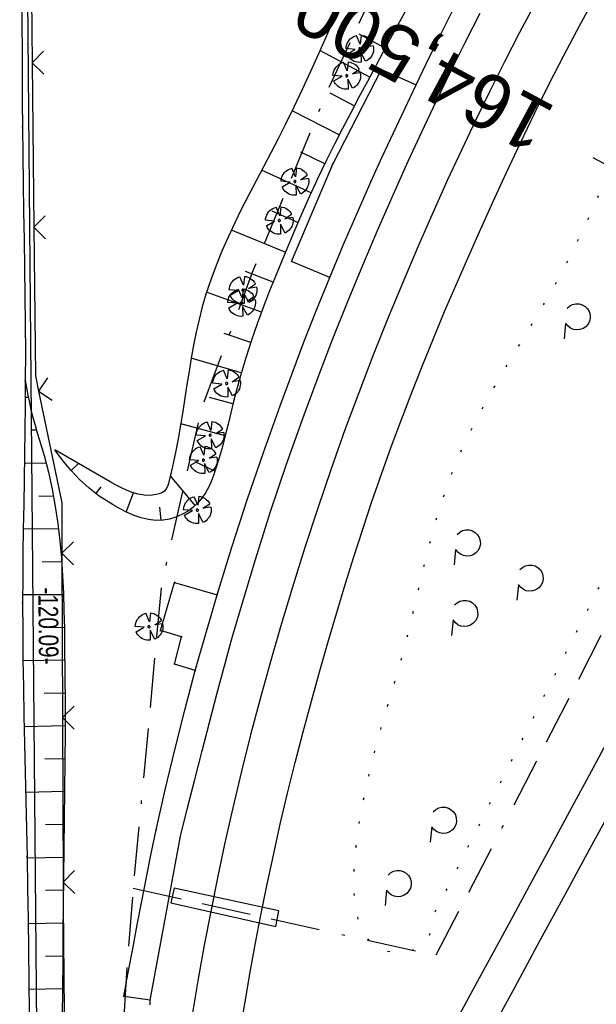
# Model space of a CAD drawing. Extents: x 510037 to 510706, y 460701 to 461658.
# Tile 15 of 34: x 510311 to 510364, y 461130 to 461220. Entities that reach past the tile are written whole.
import ezdxf
from ezdxf.enums import TextEntityAlignment as Align

# ---------------------------------------------------------------- set-up
doc = ezdxf.new("R2010")
doc.units = 0
doc.header["$LTSCALE"] = 10
doc.header["$MEASUREMENT"] = 0
for name, pattern in [('ACAD_ISO16W100', [73, 15, -6.5, 15, -6.5, 15, -7, 1, -7]), ('LT00', [0]), ('LT07', [0.22, 0.02, -0.2]), ('LT17', [0.15, 0.1, -0.05])]:
    doc.linetypes.add(name, pattern=pattern)
doc.layers.get('0').update_dxf_attribs({"linetype": 'LT00'})
for name, color, linetype in [('--EK_FBR', 1, 'LT00'), ('--EK_ST-93-1', 30, 'LT17'), ('--EL_DFK_AB_L', 21, 'LT00'), ('ABSTAND', 8, 'LT00'), ('BAB-KABEL', 220, 'ACAD_ISO16W100'), ('BAB-KABEL_TEXT', 221, 'Continuous'), ('DFK_AB_L', 21, 'LT00'), ('GEHOELZ_SYMB', 252, 'Continuous'), ('V108_AFBR_BAB', 250, 'LT00'), ('V108_BAUM', 250, 'LT00'), ('V108_BOESCH', 250, 'LT00'), ('V108_BOSCHUNG', 250, 'LT00'), ('V108_GEHOELZ', 250, 'LT07'), ('V108_GEHWEG', 250, 'LT00'), ('V108_GRABEN', 250, 'LT00'), ('V108_LD_MARK', 250, 'LT00'), ('V108_PARK_MS', 1, 'LT00'), ('V108_PK_GR', 1, 'LT00'), ('V108_ZAUN', 40, 'LT00')]:
    doc.layers.add(name, color=color, linetype=linetype)
doc.styles.add('Beschrift', font='ARIAL.TTF')
doc.styles.get("Standard").update_dxf_attribs({"font": 'ARIAL.TTF'})

# ---------------------------------------------------------------- blocks, each defined once
blk = doc.blocks.new('GEHOELZ_SYMB')
at = {"layer": 'GEHOELZ_SYMB'}
blk.add_line((0, 0), (1.4, 0), dxfattribs=at)
blk.add_lwpolyline([(-1.388, 0.017), (-1.612, 0.221), (-1.778, 0.474), (-1.876, 0.761), (-1.898, 1.063), (-1.844, 1.361), (-1.718, 1.636), (-1.526, 1.87), (-1.282, 2.05), (-1, 2.162), (-0.7, 2.2), (-0.4, 2.162), (-0.118, 2.05), (0.126, 1.87), (0.318, 1.636), (0.444, 1.361), (0.498, 1.063), (0.476, 0.761), (0.378, 0.474), (0.212, 0.221), (-0.012, 0.017)], dxfattribs=at)
blk = doc.blocks.new('SYMB0011')
at = {"color": 0, "linetype": 'ByBlock'}
for p, q in [((0.5, 0), (-0.5, 0)), ((0, 0.5), (0, -0.5))]:
    blk.add_line(p, q, dxfattribs=at)
blk = doc.blocks.new('SYMB1122')
at = {"color": 0, "linetype": 'ByBlock'}
for p, q in [((0.311075, 0.391979), (0.09863, 0.092887)), ((0.09863, 0.092887), (0.418246, 0.260377)), ((-0.475333, -0.172973), (-0.166954, -0.06134)), ((-0.166954, -0.06134), (-0.386962, -0.319059)), ((0.008901, -0.038997), (0.02494, -0.031273)), ((0.377481, -0.336756), (0.093097, -0.145464)), ((0.093097, -0.145464), (0.215406, -0.456826)), ((0.022929, -0.501191), (-0.043246, -0.49913))]:
    blk.add_line(p, q, dxfattribs=at)
for points in [[(-0.316293, 0.394214), (-0.150355, 0.155979), (-0.405806, 0.30112)], [(-0.316355, 0.394287), (-0.266036, 0.429988), (-0.211684, 0.459185), (-0.154136, 0.481431), (-0.094277, 0.496382), (-0.033028, 0.50381), (0.028669, 0.503599)], [(0.028669, 0.503599), (0.089866, 0.495753), (0.149621, 0.480392), (0.207015, 0.457753), (0.261166, 0.428184), (0.31124, 0.39214)], [(-0.508141, 0.010932), (-0.503002, 0.073258), (-0.489922, 0.134413), (-0.469118, 0.19339), (-0.440931, 0.249215), (-0.405825, 0.300971)], [(-0.475728, -0.172816), (-0.494391, -0.113127), (-0.505255, -0.05154), (-0.508141, 0.010932)], [(-0.02494, 0.031273), (-0.036039, 0.017355), (-0.04, 0)], [(-0.04, 0), (-0.036039, -0.017355), (-0.02494, -0.031273), (-0.008901, -0.038997), (0.008901, -0.038997)], [(0.008901, 0.038997), (-0.008901, 0.038997), (-0.02494, 0.031273)], [(0.04, 0), (0.036039, 0.017355), (0.02494, 0.031273), (0.008901, 0.038997)], [(0.02494, -0.031273), (0.036039, -0.017355), (0.04, 0)], [(0.418338, 0.260323), (0.450658, 0.204641), (0.475368, 0.14519), (0.492037, 0.083003), (0.500376, 0.019163), (0.500238, -0.045218), (0.491628, -0.109022), (0.474694, -0.171137), (0.449731, -0.230483), (0.417173, -0.286026), (0.377588, -0.336801)], [(-0.043246, -0.49913), (-0.108608, -0.48859), (-0.172076, -0.469745), (-0.232599, -0.442906), (-0.289176, -0.408519), (-0.340869, -0.367153), (-0.386823, -0.319492)], [(0.215414, -0.456858), (0.153338, -0.479878), (0.088821, -0.494738), (0.022929, -0.501191)]]:
    blk.add_lwpolyline(points, dxfattribs=at)
blk = doc.blocks.new('SYMB0024')
at = {"color": 0, "linetype": 'ByBlock'}
for p, q in [((-0.5, 0.5), (0, 0)), ((0, 0), (0.5, 0.5))]:
    blk.add_line(p, q, dxfattribs=at)

msp = doc.modelspace()

# ---------------------------------------------------------------- linework, layer by layer
at = {"layer": '--EK_FBR'}
for points in [[(510331.316, 461127.438), (510331.771, 461130.127), (510332.243, 461132.813), (510332.735, 461135.495), (510333.248, 461138.173), (510333.787, 461140.845), (510334.353, 461143.512), (510334.986, 461146.331), (510335.652, 461149.143), (510336.348, 461151.948), (510337.072, 461154.747), (510337.822, 461157.538), (510338.597, 461160.324), (510339.394, 461163.103), (510340.144, 461165.65), (510340.913, 461168.19), (510341.703, 461170.724), (510342.516, 461173.25), (510343.354, 461175.768), (510344.218, 461178.276), (510345.111, 461180.774), (510346.033, 461183.26), (510346.983, 461185.735), (510347.959, 461188.2), (510348.96, 461190.655), (510349.983, 461193.102), (510351.025, 461195.541), (510352.085, 461197.973), (510353.162, 461200.397), (510354.385, 461203.107), (510355.628, 461205.807), (510356.894, 461208.496), (510358.185, 461211.173), (510359.504, 461213.835), (510360.855, 461216.482), (510362.28, 461219.19), (510363.738, 461221.88)], [(510358.08, 461220.955), (510356.813, 461218.568), (510355.441, 461215.909), (510354.1, 461213.232), (510352.79, 461210.541), (510351.508, 461207.835), (510350.254, 461205.117), (510349.024, 461202.387), (510347.573, 461199.081), (510346.158, 461195.759), (510344.781, 461192.422), (510343.442, 461189.07), (510342.144, 461185.701), (510340.889, 461182.317), (510339.62, 461178.753), (510338.398, 461175.172), (510337.221, 461171.576), (510336.089, 461167.966), (510335.001, 461164.341), (510334.055, 461161.06), (510333.145, 461157.768), (510332.272, 461154.466), (510331.439, 461151.154), (510330.647, 461147.833), (510329.898, 461144.502), (510329.249, 461141.437), (510328.635, 461138.364), (510328.053, 461135.285), (510327.501, 461132.201), (510326.976, 461129.112)], [(510365.455, 461155.051), (510363.525, 461151.472), (510361.597, 461147.892), (510359.668, 461144.312), (510357.737, 461140.733), (510355.803, 461137.156), (510352.964, 461131.924), (510350.116, 461126.697)]]:
    msp.add_lwpolyline(points, dxfattribs=at)
at = {"layer": '--EK_ST-93-1', "ltscale": 2.5}
msp.add_line((510398.814, 461188.262), (510363.538, 461207.126), dxfattribs=at)
at = {"layer": '--EL_DFK_AB_L'}
msp.add_line((510311.92, 461222.39), (510312.874, 461111.829), dxfattribs=at)
at = {"layer": 'BAB-KABEL', "ltscale": 0.03, "flags": 128}
for points in [[(510574.854, 461594.797), (510569.709, 461582.702), (510561.197, 461562.126), (510551.358, 461540.285), (510542.348, 461520.114), (510533.339, 461500.769), (510523.916, 461480.839), (510512.925, 461456.785), (510503.173, 461435.53), (510491.516, 461410.888), (510474.146, 461375.68), (510470.859, 461368.066), (510456.674, 461345.86), (510442.111, 461335.81), (510432.931, 461329.474), (510418.518, 461314.174), (510414.451, 461310.683), (510392.53, 461293.882), (510391.469, 461292.794), (510384.563, 461284.244), (510370.438, 461266.049), (510358.864, 461249.204), (510349.555, 461235.403), (510346.847, 461229.517), (510339.039, 461212.715), (510332.433, 461196.665), (510327.779, 461184.214), (510324.163, 461168.348), (510321.559, 461140.499), (510321.109, 461134.948), (510320.207, 461121.149), (510318.96, 461109.13), (510317.768, 461098.77), (510314.001, 461086.177), (510307.387, 461063.506), (510303.808, 461056.081), (510295.354, 461038.149), (510284.521, 461019.14), (510277.078, 461005.45), (510269.639, 460991.858), (510259.079, 460974.133), (510247.227, 460955.03), (510235.378, 460934.178), (510229.775, 460924.434), (510224.086, 460914.625), (510217.196, 460902.584), (510206.179, 460883.308), (510199.385, 460872.008), (510196.631, 460864.652), (510190.018, 460847.767), (510183.495, 460836.65), (510180.008, 460830.874), (510176.148, 460823.975), (510174.496, 460821.683), (510167.06, 460811.484), (510163.849, 460807.726), (510158.702, 460798.437), (510145.591, 460775.749), (510145.515, 460775.622), (510145.337, 460775.342)], [(510321.559, 461140.499), (510349.187, 461134.348), (510361.056, 461157.237), (510370.615, 461176.175), (510382.393, 461198.477), (510386.608, 461206.158), (510417.247, 461189.667), (510421.103, 461197.591)]]:
    msp.add_lwpolyline(points, dxfattribs=at)
at = {"layer": 'BAB-KABEL_TEXT', "flags": 128}
msp.add_lwpolyline([(510325.315, 461140.501), (510325.008, 461139.138), (510334.575, 461136.988), (510334.843, 461138.427), (510325.315, 461140.501)], dxfattribs=at)
at = {"layer": 'DFK_AB_L'}
msp.add_line((510311.92, 461222.39), (510312.874, 461111.829), dxfattribs=at)
at = {"layer": 'V108_AFBR_BAB'}
for points in [[(510331.316, 461127.438), (510331.771, 461130.127), (510332.243, 461132.813), (510332.735, 461135.495), (510333.248, 461138.173), (510333.787, 461140.845), (510334.353, 461143.512), (510334.986, 461146.331), (510335.652, 461149.143), (510336.348, 461151.948), (510337.072, 461154.747), (510337.822, 461157.538), (510338.597, 461160.324), (510339.394, 461163.103), (510340.144, 461165.65), (510340.913, 461168.19), (510341.703, 461170.724), (510342.516, 461173.25), (510343.354, 461175.768), (510344.218, 461178.276), (510345.111, 461180.774), (510346.033, 461183.26), (510346.983, 461185.735), (510347.959, 461188.2), (510348.96, 461190.655), (510349.983, 461193.102), (510351.025, 461195.541), (510352.085, 461197.973), (510353.162, 461200.397), (510354.385, 461203.107), (510355.628, 461205.807), (510356.894, 461208.496), (510358.185, 461211.173), (510359.504, 461213.835), (510360.855, 461216.482), (510362.28, 461219.19), (510363.738, 461221.88)], [(510358.08, 461220.955), (510356.813, 461218.568), (510355.441, 461215.909), (510354.1, 461213.232), (510352.79, 461210.541), (510351.508, 461207.835), (510350.254, 461205.117), (510349.024, 461202.387), (510347.573, 461199.081), (510346.158, 461195.759), (510344.781, 461192.422), (510343.442, 461189.07), (510342.144, 461185.701), (510340.889, 461182.317), (510339.62, 461178.753), (510338.398, 461175.172), (510337.221, 461171.576), (510336.089, 461167.966), (510335.001, 461164.341), (510334.055, 461161.06), (510333.145, 461157.768), (510332.272, 461154.466), (510331.439, 461151.154), (510330.647, 461147.833), (510329.898, 461144.502), (510329.249, 461141.437), (510328.635, 461138.364), (510328.053, 461135.285), (510327.501, 461132.201), (510326.976, 461129.112)], [(510365.455, 461155.051), (510363.525, 461151.472), (510361.597, 461147.892), (510359.668, 461144.312), (510357.737, 461140.733), (510355.803, 461137.156), (510352.964, 461131.924), (510350.116, 461126.697)]]:
    msp.add_lwpolyline(points, dxfattribs=at)
at = {"layer": 'V108_BOESCH'}
for points in [[(510346.679, 461221.052), (510345.683, 461219.218), (510344.691, 461217.381), (510343.701, 461215.543), (510342.932, 461214.117), (510342.167, 461212.688), (510341.408, 461211.257), (510340.658, 461209.82), (510339.922, 461208.378), (510339.203, 461206.928), (510338.356, 461205.156), (510337.536, 461203.372), (510336.74, 461201.577), (510335.964, 461199.77), (510335.205, 461197.954), (510334.6, 461196.473), (510334.009, 461194.987), (510333.435, 461193.493), (510332.884, 461191.993), (510332.358, 461190.486), (510331.862, 461188.972), (510331.401, 461187.45), (510330.978, 461185.92), (510330.718, 461184.896), (510330.468, 461183.869), (510330.221, 461182.84), (510329.967, 461181.81), (510329.699, 461180.78), (510329.407, 461179.751), (510329.084, 461178.724), (510328.889, 461178.16), (510328.673, 461177.605), (510328.428, 461177.066), (510328.147, 461176.551), (510327.82, 461176.066), (510327.44, 461175.619), (510327.004, 461175.22), (510326.518, 461174.871), (510325.994, 461174.578), (510325.442, 461174.344), (510324.875, 461174.175), (510324.303, 461174.076), (510323.628, 461174.052), (510322.962, 461174.122), (510322.303, 461174.274), (510321.651, 461174.496), (510321.004, 461174.778), (510320.361, 461175.106), (510319.722, 461175.469), (510319.085, 461175.856), (510318.449, 461176.255), (510317.536, 461176.994), (510316.673, 461177.792), (510315.865, 461178.644), (510315.113, 461179.547), (510314.422, 461180.497)], [(510339.901, 461219.891), (510339.19, 461218.261), (510338.471, 461216.631), (510337.74, 461215.003), (510336.992, 461213.379), (510336.224, 461211.76), (510335.431, 461210.148), (510334.778, 461208.863), (510334.112, 461207.583), (510333.441, 461206.305), (510332.771, 461205.028), (510332.108, 461203.751), (510331.459, 461202.473), (510330.829, 461201.192), (510330.226, 461199.906), (510329.655, 461198.616), (510329.123, 461197.319), (510328.637, 461196.014), (510328.203, 461194.7), (510327.87, 461193.546), (510327.575, 461192.385), (510327.313, 461191.214), (510327.076, 461190.035), (510326.861, 461188.846), (510326.659, 461187.648), (510326.466, 461186.441), (510326.276, 461185.223), (510326.082, 461183.995), (510325.879, 461182.756), (510325.66, 461181.506), (510325.42, 461180.245), (510325.152, 461178.972), (510324.852, 461177.688), (510324.781, 461177.417), (510324.695, 461177.158), (510324.58, 461176.925), (510324.423, 461176.73), (510324.204, 461176.578), (510323.944, 461176.472), (510323.664, 461176.401), (510323.106, 461176.336), (510322.554, 461176.356), (510322.009, 461176.448), (510321.473, 461176.601), (510320.948, 461176.802), (510320.436, 461177.039), (510319.939, 461177.299), (510319.458, 461177.572), (510314.422, 461180.497)], [(510311.719, 461186.807), (510311.834, 461186.136), (510311.954, 461185.467), (510312.085, 461184.801), (510312.232, 461184.138), (510312.41, 461183.438), (510312.606, 461182.743), (510312.813, 461182.05), (510313.025, 461181.359), (510313.235, 461180.667), (510313.438, 461179.974), (510313.838, 461178.439), (510314.175, 461176.89), (510314.454, 461175.329), (510314.682, 461173.757), (510314.864, 461172.177), (510315.006, 461170.589), (510315.113, 461168.996), (510315.191, 461167.398), (510315.246, 461165.798), (510315.283, 461164.198), (510315.308, 461162.598), (510315.333, 461159.952), (510315.343, 461157.313), (510315.341, 461154.678), (510315.327, 461152.046), (510315.305, 461149.418), (510315.278, 461146.79), (510315.246, 461144.163), (510315.214, 461141.536), (510315.183, 461138.906), (510315.156, 461136.373), (510315.13, 461133.838), (510315.103, 461131.302), (510315.073, 461128.766)]]:
    msp.add_lwpolyline(points, dxfattribs=at)
at = {"layer": 'V108_BOSCHUNG'}
for p, q in [((510344.561, 461217.14), (510342.188, 461218.417)), ((510343.143, 461214.508), (510338.603, 461216.928)), ((510341.733, 461211.872), (510339.548, 461213.025)), ((510340.36, 461209.239), (510336.067, 461211.437)), ((510339.044, 461206.599), (510336.872, 461207.655)), ((510337.793, 461203.938), (510333.28, 461205.998)), ((510336.595, 461201.244), (510334.232, 461202.264)), ((510335.439, 461198.52), (510330.524, 461200.55)), ((510334.323, 461195.781), (510331.812, 461196.772)), ((510333.266, 461193.041), (510328.26, 461194.883)), ((510332.293, 461190.294), (510329.878, 461191.097)), ((510331.424, 461187.531), (510326.861, 461188.846)), ((510311.71, 461185.307), (510311.985, 461185.305)), ((510330.668, 461184.694), (510328.519, 461185.257)), ((510312.208, 461182.303), (510312.737, 461182.3)), ((510329.954, 461181.76), (510325.897, 461182.865)), ((510311.634, 461179.313), (510313.625, 461179.288)), ((510315.893, 461178.612), (510316.579, 461179.244)), ((510329.019, 461178.531), (510327.221, 461179.396)), ((510327.219, 461175.406), (510324.956, 461178.118)), ((510318.155, 461176.482), (510318.644, 461177.121)), ((510312.937, 461176.293), (510314.291, 461176.275)), ((510320.93, 461174.813), (510321.595, 461176.562)), ((510324.123, 461174.06), (510323.979, 461175.251)), ((510311.535, 461173.313), (510314.743, 461173.27)), ((510313.263, 461170.29), (510315.029, 461170.276)), ((510311.476, 461167.296), (510315.196, 461167.283)), ((510313.381, 461164.29), (510315.281, 461164.293)), ((510311.508, 461161.27), (510315.322, 461161.311)), ((510313.448, 461158.29), (510315.341, 461158.32)), ((510311.614, 461155.253), (510315.342, 461155.328)), ((510313.505, 461152.29), (510315.329, 461152.327)), ((510311.752, 461149.255), (510315.304, 461149.326)), ((510313.546, 461146.29), (510315.272, 461146.325)), ((510311.882, 461143.256), (510315.236, 461143.323)), ((510313.566, 461140.289), (510315.2, 461140.322)), ((510311.976, 461137.257), (510315.166, 461137.321)), ((510313.575, 461134.288), (510315.135, 461134.319)), ((510312.054, 461131.257), (510315.103, 461131.318))]:
    msp.add_line(p, q, dxfattribs=at)
at = {"layer": 'V108_GEHOELZ', "flags": 128}
msp.add_lwpolyline([(510381.014, 461203.715), (510371.482, 461182.658), (510349.039, 461138.17), (510348.966, 461137.689), (510348.882, 461137.216), (510348.779, 461136.762), (510348.644, 461136.333), (510348.468, 461135.94), (510348.241, 461135.591), (510347.953, 461135.295), (510347.612, 461135.066), (510347.223, 461134.889), (510346.803, 461134.761), (510346.372, 461134.676), (510345.946, 461134.63), (510345.136, 461134.645), (510344.425, 461134.799), (510343.808, 461135.083), (510343.28, 461135.489), (510342.838, 461136.007), (510342.475, 461136.629), (510342.188, 461137.346), (510341.972, 461138.149), (510341.822, 461139.029), (510341.733, 461139.978), (510341.702, 461140.988), (510341.722, 461142.048), (510341.789, 461143.15), (510341.899, 461144.286), (510342.048, 461145.446), (510342.229, 461146.623), (510342.439, 461147.806), (510342.673, 461148.988), (510342.926, 461150.16), (510343.194, 461151.312), (510343.472, 461152.436), (510343.755, 461153.523), (510344.038, 461154.565), (510344.317, 461155.552), (510344.557, 461156.375), (510344.791, 461157.157), (510345.017, 461157.906), (510345.237, 461158.63), (510345.451, 461159.339), (510345.659, 461160.039), (510345.86, 461160.74), (510346.198, 461161.98), (510346.523, 461163.243), (510346.837, 461164.526), (510347.147, 461165.824), (510347.455, 461167.136), (510347.767, 461168.457), (510348.085, 461169.783), (510348.415, 461171.112), (510348.761, 461172.44), (510349.127, 461173.763), (510349.516, 461175.078), (510349.934, 461176.381), (510350.385, 461177.67), (510350.872, 461178.94), (510351.444, 461180.292), (510352.058, 461181.621), (510352.71, 461182.931), (510353.393, 461184.223), (510354.102, 461185.501), (510354.832, 461186.768), (510355.577, 461188.027), (510356.333, 461189.279), (510357.092, 461190.53), (510357.85, 461191.78), (510358.602, 461193.033), (510359.342, 461194.292), (510360.065, 461195.561), (510360.764, 461196.84), (510361.537, 461198.331), (510362.276, 461199.838), (510362.988, 461201.359), (510363.677, 461202.893), (510364.348, 461204.436), (510365.005, 461205.985), (510365.654, 461207.54), (510366.3, 461209.096), (510366.946, 461210.652), (510367.599, 461212.205), (510368.512, 461214.328), (510369.449, 461216.439), (510370.412, 461218.537), (510371.407, 461220.62), (510372.434, 461222.686), (510373.499, 461224.735), (510374.604, 461226.763), (510375.752, 461228.77), (510376.947, 461230.754), (510377.845, 461232.181), (510378.765, 461233.597), (510379.703, 461235.003), (510380.654, 461236.401), (510381.613, 461237.793), (510382.576, 461239.18), (510383.538, 461240.563), (510384.495, 461241.946), (510385.442, 461243.328), (510386.376, 461244.713), (510387.291, 461246.101), (510388.182, 461247.495), (510389.047, 461248.895), (510389.727, 461250.041), (510390.388, 461251.197), (510391.032, 461252.367), (510391.66, 461253.557), (510392.275, 461254.77), (510392.878, 461256.011), (510393.471, 461257.285), (510394.056, 461258.595), (510394.449, 461259.501), (510394.842, 461260.419), (510395.241, 461261.34), (510395.649, 461262.258), (510396.069, 461263.165), (510396.507, 461264.053), (510396.966, 461264.916), (510397.449, 461265.746), (510397.962, 461266.535), (510398.507, 461267.275), (510399.088, 461267.961), (510399.71, 461268.583), (510400.377, 461269.135), (510401.092, 461269.609), (510401.859, 461269.997), (510402.377, 461270.2), (510402.916, 461270.379), (510403.47, 461270.547), (510404.038, 461270.72), (510404.616, 461270.91), (510405.201, 461271.131), (510406.051, 461271.525), (510406.906, 461272.003), (510407.765, 461272.555), (510408.625, 461273.173), (510409.484, 461273.845), (510410.34, 461274.563), (510411.191, 461275.316), (510412.034, 461276.094), (510412.868, 461276.889), (510413.691, 461277.689), (510414.499, 461278.486), (510415.292, 461279.27), (510416.068, 461280.03), (510416.823, 461280.758), (510417.556, 461281.442), (510418.264, 461282.074), (510418.947, 461282.644), (510419.6, 461283.142), (510420.224, 461283.558), (510420.814, 461283.882), (510421.369, 461284.105), (510421.888, 461284.217), (510422.367, 461284.208), (510422.806, 461284.068), (510423.201, 461283.788), (510423.55, 461283.357), (510423.772, 461282.951), (510423.968, 461282.472), (510424.137, 461281.932), (510424.277, 461281.341), (510424.386, 461280.71), (510424.464, 461280.048), (510424.509, 461279.367), (510424.52, 461278.678), (510424.495, 461277.991), (510424.433, 461277.316), (510424.277, 461276.379), (510424.048, 461275.486), (510423.753, 461274.633), (510423.399, 461273.816), (510422.995, 461273.029), (510422.546, 461272.269), (510422.061, 461271.531), (510421.547, 461270.812), (510421.011, 461270.106), (510420.46, 461269.409), (510419.901, 461268.716), (510419.343, 461268.025), (510418.791, 461267.329), (510418.254, 461266.625), (510417.42, 461265.448), (510416.638, 461264.241), (510415.904, 461263.006), (510415.212, 461261.746), (510414.558, 461260.464), (510413.934, 461259.164), (510413.337, 461257.848), (510412.762, 461256.52), (510412.202, 461255.183), (510411.652, 461253.84), (510411.107, 461252.493), (510410.563, 461251.146), (510410.013, 461249.802), (510409.452, 461248.465), (510408.875, 461247.136), (510408.278, 461245.819), (510407.653, 461244.518), (510406.869, 461242.991), (510406.044, 461241.487), (510405.182, 461240.004), (510404.287, 461238.54), (510403.363, 461237.093), (510402.415, 461235.66), (510401.446, 461234.239), (510400.46, 461232.827), (510399.462, 461231.422), (510398.456, 461230.022), (510397.445, 461228.625), (510396.435, 461227.227), (510395.428, 461225.827), (510394.43, 461224.422), (510393.016, 461222.393), (510391.626, 461220.351), (510390.255, 461218.297), (510388.902, 461216.233), (510387.564, 461214.16), (510386.239, 461212.08), (510384.924, 461209.994), (510383.616, 461207.903), (510382.314, 461205.81), (510381.014, 461203.715)], dxfattribs=at)
at = {"layer": 'V108_GEHWEG'}
msp.add_line((510323.107, 461130.25), (510320.712, 461130.609), dxfattribs=at)
for points in [[(510320.712, 461130.609), (510321.114, 461132.785), (510321.519, 461134.96), (510321.929, 461137.134), (510322.346, 461139.306), (510322.774, 461141.476), (510323.215, 461143.644), (510323.671, 461145.808), (510324.484, 461149.461), (510325.348, 461153.102), (510326.263, 461156.73), (510327.23, 461160.345), (510327.876, 461162.654), (510328.542, 461164.957), (510329.226, 461167.255), (510330.57, 461171.6), (510331.976, 461175.927), (510333.442, 461180.233), (510334.968, 461184.518), (510336.055, 461187.461), (510337.171, 461190.393), (510338.318, 461193.314), (510339.496, 461196.221), (510340.727, 461199.168), (510341.99, 461202.1), (510343.285, 461205.019), (510344.288, 461207.227), (510345.306, 461209.427), (510346.338, 461211.621), (510347.381, 461213.81), (510348.292, 461215.702), (510349.212, 461217.588), (510350.145, 461219.469), (510351.094, 461221.342)], [(510339.496, 461196.221), (510336.011, 461197.677), (510339.771, 461206.575), (510344.216, 461215.215), (510347.381, 461213.81)], [(510327.23, 461160.345), (510325.329, 461160.932), (510325.976, 461163.419), (510324.065, 461163.989), (510325.344, 461168.386), (510329.226, 461167.255)]]:
    msp.add_lwpolyline(points, dxfattribs=at)
at = {"layer": 'V108_GRABEN'}
msp.add_lwpolyline([(510311.412, 461221.595), (510311.413, 461219.264), (510311.417, 461216.932), (510311.424, 461214.601), (510311.435, 461212.269), (510311.454, 461209.938), (510311.484, 461207.368), (510311.521, 461204.797), (510311.563, 461202.227), (510311.605, 461199.657), (510311.645, 461197.087), (510311.68, 461194.517), (510311.706, 461191.947), (510311.72, 461189.377), (510311.719, 461186.807), (510311.704, 461184.554), (510311.678, 461182.302), (510311.646, 461180.049), (510311.608, 461177.796), (510311.57, 461175.544), (510311.535, 461173.291), (510311.505, 461171.039), (510311.484, 461168.787), (510311.475, 461166.534), (510311.482, 461163.956), (510311.506, 461161.379), (510311.545, 461158.801), (510311.593, 461156.223), (510311.649, 461153.645), (510311.709, 461151.068), (510311.77, 461148.49), (510311.828, 461145.912), (510311.881, 461143.334), (510311.929, 461140.497), (510311.971, 461137.661), (510312.008, 461134.824), (510312.045, 461131.988), (510312.084, 461129.151)], dxfattribs=at)
at = {"layer": 'V108_LD_MARK'}
msp.add_lwpolyline([(510406.029, 461223.59), (510403.71, 461219.247), (510400.903, 461213.999), (510398.092, 461208.754), (510395.28, 461203.509), (510392.466, 461198.265), (510389.622, 461192.964), (510386.778, 461187.664), (510383.933, 461182.364), (510381.085, 461177.066), (510378.321, 461171.931), (510375.554, 461166.798), (510372.782, 461161.666), (510370.006, 461156.538), (510367.744, 461152.369), (510365.48, 461148.201), (510363.215, 461144.034), (510360.949, 461139.868), (510358.683, 461135.701), (510356.377, 461131.457), (510354.07, 461127.214)], dxfattribs=at)
at = {"layer": 'V108_PARK_MS'}
msp.add_lwpolyline([(510323.115, 461129.836), (510323.107, 461130.25), (510325.875, 461145.226), (510326.527, 461147.822), (510327.182, 461150.417), (510327.843, 461153.01), (510328.513, 461155.601), (510329.195, 461158.189), (510329.892, 461160.773), (510330.607, 461163.351), (510331.343, 461165.924), (510332.686, 461170.401), (510334.102, 461174.856), (510335.591, 461179.288), (510337.153, 461183.694), (510338.43, 461187.134), (510339.75, 461190.557), (510341.112, 461193.964), (510342.513, 461197.355), (510343.951, 461200.731), (510345.426, 461204.091), (510346.66, 461206.834), (510347.919, 461209.565), (510349.203, 461212.283), (510350.516, 461214.988), (510351.858, 461217.678), (510353.232, 461220.352)], dxfattribs=at)
at = {"layer": 'V108_ZAUN'}
for p, q in [((510312.182, 461230.797), (510312.338, 461215.798)), ((510312.338, 461215.798), (510312.495, 461200.799)), ((510315.064, 461171.048), (510315.119, 461156.048)), ((510315.119, 461156.048), (510315.175, 461141.048))]:
    msp.add_line(p, q, dxfattribs=at)
for points in [[(510312.495, 461200.799), (510312.636, 461187.238), (510312.93, 461185.83)], [(510312.93, 461185.83), (510315.047, 461175.662), (510315.064, 461171.048)], [(510315.175, 461141.048), (510315.183, 461138.904), (510315.284, 461126.049)]]:
    msp.add_lwpolyline(points, dxfattribs=at)

# ---------------------------------------------------------------- block references
at = {"layer": 'GEHOELZ_SYMB'}
for p, rotation in [((510361.019, 461192.025), 264.7377000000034), ((510350.987, 461171.386), 264.7377000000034), ((510356.714, 461168.179), 264.7377000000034), ((510350.748, 461164.953), 264.7377000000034), ((510348.805, 461146.076), 264.7377000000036), ((510344.678, 461140.301), 264.7377000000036)]:
    msp.add_blockref('GEHOELZ_SYMB', p, dxfattribs=dict(at, rotation=rotation))
at = {"layer": 'V108_BAUM', "xscale": 2.500000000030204, "yscale": 2.5, "zscale": 2.5, "rotation": 243.5238000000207}
for p in [(510342.236, 461217.083), (510341.051, 461214.634), (510336.317, 461204.97), (510334.892, 461201.411), (510331.582, 461195.066), (510331.451, 461193.909), (510330.087, 461186.54), (510328.586, 461181.816), (510327.971, 461179.556), (510327.415, 461174.993), (510323.007, 461164.351)]:
    msp.add_blockref('SYMB1122', p, dxfattribs=at)
at = {"layer": 'V108_GEHWEG', "xscale": 0.09999999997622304, "yscale": 0.09999999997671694, "zscale": 0.1, "rotation": 243.5238000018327}
for p in [(510344.216, 461215.215), (510347.381, 461213.81), (510339.771, 461206.575), (510343.285, 461205.019), (510336.011, 461197.677), (510339.496, 461196.221), (510325.344, 461168.386), (510325.35, 461168.38), (510329.226, 461167.255), (510324.065, 461163.989), (510325.976, 461163.419), (510325.329, 461160.932), (510327.23, 461160.345), (510323.671, 461145.808), (510320.712, 461130.609)]:
    msp.add_blockref('SYMB0011', p, dxfattribs=at)
at = {"layer": 'V108_PK_GR', "xscale": 0.09999999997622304, "yscale": 0.09999999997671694, "zscale": 0.1, "rotation": 243.5238000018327}
for p in [(510311.454, 461209.938), (510311.719, 461186.807), (510311.475, 461166.534), (510311.881, 461143.334)]:
    msp.add_blockref('SYMB0011', p, dxfattribs=at)
at = {"layer": 'V108_ZAUN', "yscale": 2.099999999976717, "zscale": 2.1}
for p, xscale, rotation in [((510312.338, 461215.798), 2.100000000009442, 270.5971300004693), ((510312.495, 461200.799), 2.100000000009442, 270.5971300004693), ((510312.93, 461185.83), 2.099999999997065, 281.7597900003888), ((510315.064, 461171.048), 2.099999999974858, 270.213969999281), ((510315.119, 461156.048), 2.099999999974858, 270.213969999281), ((510315.175, 461141.048), 2.099999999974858, 270.213969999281)]:
    msp.add_blockref('SYMB0024', p, dxfattribs=dict(at, xscale=xscale, rotation=rotation))

# ---------------------------------------------------------------- texts
at = {"layer": '--EK_ST-93-1', "style": 'Beschrift'}
for s, rotation, p in [('164,500', -208.20282, (510359.127, 461209.481)), ('164,600', -208.81218, (510311.627, 461122.039))]:
    msp.add_text(s, height=5, rotation=rotation, dxfattribs=at).set_placement(p, align=Align.MIDDLE_LEFT)
at = {"layer": 'ABSTAND', "width": 0.75}
msp.add_text(' -120.09-', height=1.8, rotation=-89.50334, dxfattribs=at).set_placement((510312.896, 461168.443))

doc.saveas('drawing.dxf')
